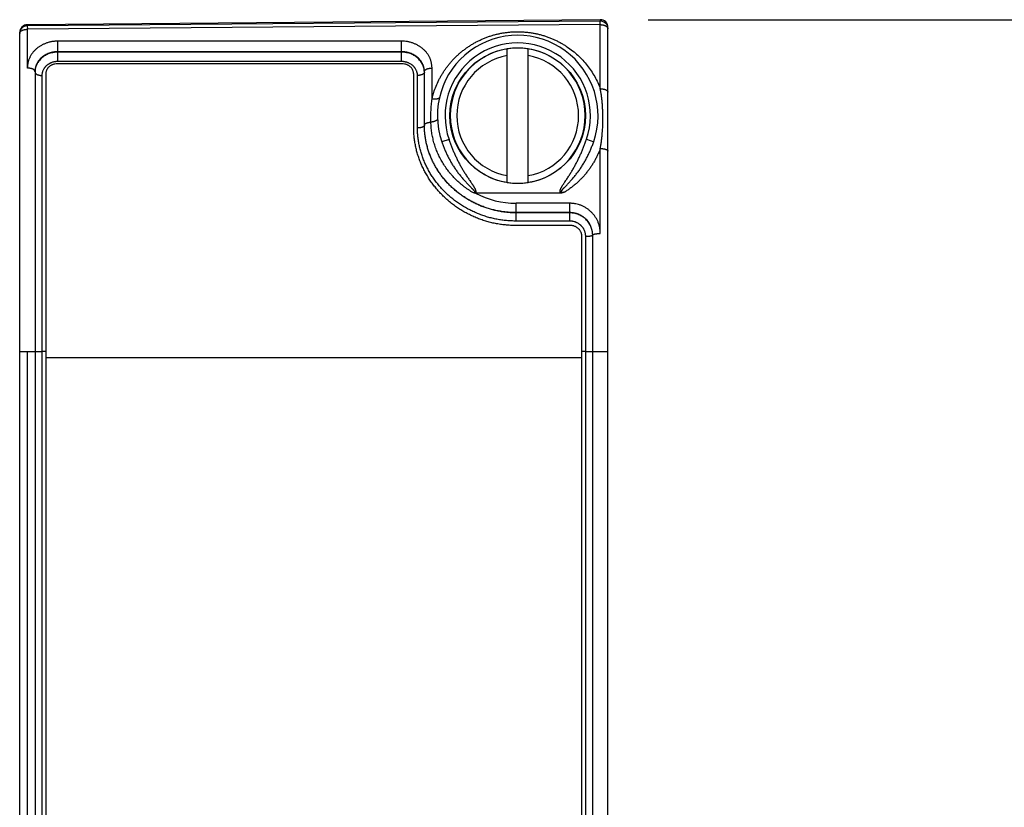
# Model space of a CAD drawing. Header units: inches. Extents: x 0 to 22, y 0 to 17.
# Tile 11 of 18: x 13.5 to 14.8, y 7 to 8. Entities that reach past the tile are written whole.
import ezdxf

# ---------------------------------------------------------------- set-up
doc = ezdxf.new("R2010")
doc.units = ezdxf.units.IN
doc.header["$LTSCALE"] = 1.21
doc.header["$MEASUREMENT"] = 0
doc.layers.get('0').update_dxf_attribs({"linetype": 'CONTINUOUS'})
doc.layers.add('DIMENSIONS', color=7, linetype='CONTINUOUS')
doc.styles.get("Standard").update_dxf_attribs({"font": 'txt', "width": 0.8})
doc.dimstyles.new('DIMSTYLE_1', dxfattribs={"dimtxt": 0.125, "dimasz": 0.18, "dimexe": 0.18, "dimexo": 0.0625, "dimgap": 0.09, "dimtad": 0, "dimtih": 1, "dimtoh": 1, "dimdec": 3, "dimzin": 4, "dimdsep": 46, "dimtxsty": 'STANDARD', "dimblk": '_FILLED', "dimblk1": '_FILLED', "dimblk2": '_FILLED', "dimcen": 0.09, "dimadec": 0, "dimazin": 0, "dimtp": 0.01, "dimtm": 0.01, "dimtfac": 1, "dimtdec": 3, "dimtofl": 0, "dimtmove": 0, "dimatfit": 3, "dimldrblk": '_FILLED', "dimfxl": 1, "dimtolj": 1, "dimtzin": 4, "dimarcsym": 0})

# ---------------------------------------------------------------- blocks, each defined once
blk = doc.blocks.new('_FILLED')
at = {"color": 0, "linetype": 'BYBLOCK'}
blk.add_solid([(0, 0), (-1, 0.1736), (-1, -0.1736)], dxfattribs=at)
blk = doc.blocks.new('*D1')
at = {"layer": 'DIMENSIONS', "color": 2, "linetype": 'CONTINUOUS'}
for p, q in [((14.3317, 7.9897), (15.4971, 7.9897)), ((15.3721, 7.9897), (15.3721, 6.0569)), ((15.3721, 3.874), (15.3721, 5.8069)), ((14.3317, 3.874), (15.4971, 3.874))]:
    blk.add_line(p, q, dxfattribs=at)
at = {"layer": 'DIMENSIONS', "color": 2, "linetype": 'CONTINUOUS', "xscale": 0.18, "yscale": 0.18, "zscale": 0.18}
for p, rotation in [((15.3721, 7.9897), 90), ((15.3721, 3.874), 270)]:
    blk.add_blockref('_FILLED', p, dxfattribs=dict(at, rotation=rotation))
at = {"layer": 'DIMENSIONS', "color": 2, "linetype": 'CONTINUOUS', "insert": (15.3721, 5.9944), "char_height": 0.125, "width": 1.425, "attachment_point": 2, "line_spacing_factor": 0.9}
blk.add_mtext('4.116{\\Ftxt.shx;\\W1.000000;\\H0.125000; }[104.54]', dxfattribs=at)

msp = doc.modelspace()

# ---------------------------------------------------------------- linework, layer by layer
at = {"color": 7, "linetype": 'CONTINUOUS'}
for p, q in [((14.2692, 7.9897), (13.5202, 7.9832)), ((14.2692, 7.9878), (13.5202, 7.9818)), ((13.5202, 7.9818), (13.5202, 7.9832)), ((13.5202, 7.9818), (13.5203, 7.9772)), ((14.2693, 7.9833), (13.5203, 7.9772)), ((14.2692, 7.9897), (14.2692, 7.9878)), ((14.2693, 7.9833), (14.2692, 7.9878)), ((14.2693, 7.8995), (14.2693, 7.9833)), ((13.5103, 3.8906), (13.5103, 7.9732)), ((13.5203, 7.9266), (13.5203, 7.9772)), ((14.2793, 6.8016), (14.2793, 7.9797)), ((13.5603, 7.9351), (13.5603, 7.9617)), ((14.0093, 7.9617), (13.5603, 7.9617)), ((14.0093, 7.9351), (14.0093, 7.9617)), ((14.0093, 7.9479), (13.5603, 7.9479)), ((14.0093, 7.9473), (13.5603, 7.9473)), ((14.1475, 7.7772), (14.1475, 7.9516)), ((14.175, 7.7772), (14.175, 7.9516)), ((14.0093, 7.9351), (13.5603, 7.9351)), ((13.5303, 7.9218), (13.5303, 4.1726)), ((13.5393, 7.917), (13.5393, 4.1744)), ((14.0303, 7.8483), (14.0303, 7.917)), ((14.0393, 7.8518), (14.0393, 7.9218)), ((14.0493, 7.8862), (14.0493, 7.9266)), ((14.0715, 7.8334), (14.062, 7.8301)), ((14.2511, 7.8336), (14.2606, 7.8304)), ((14.2693, 7.7104), (14.2693, 7.8215)), ((14.106, 7.7632), (14.1063, 7.7632)), ((14.2177, 7.7632), (14.1063, 7.7632)), ((14.1593, 7.7267), (14.1593, 7.7499)), ((14.2293, 7.7499), (14.1593, 7.7499)), ((14.2293, 7.7267), (14.2293, 7.7499)), ((14.2293, 7.7377), (14.1593, 7.7377)), ((14.2293, 7.7374), (14.1593, 7.7374)), ((14.2293, 7.7267), (14.1593, 7.7267)), ((14.2503, 6.8619), (14.2503, 7.7064)), ((14.2593, 6.8619), (14.2593, 7.7084)), ((13.5103, 7.5564), (13.5393, 7.5564)), ((13.5203, 4.3074), (13.5203, 7.5564)), ((13.5443, 7.5564), (13.5393, 7.5564)), ((14.2503, 7.5564), (14.2453, 7.5564)), ((14.2503, 7.5564), (14.2793, 7.5564))]:
    msp.add_line(p, q, dxfattribs=at)
at = {"color": 6, "linetype": 'CONTINUOUS'}
for p, q in [((14.0103, 7.9321), (13.5593, 7.9321)), ((13.5443, 7.9189), (13.5443, 4.1731)), ((14.0253, 7.8488), (14.0253, 7.9189)), ((14.2303, 7.7209), (14.1583, 7.7209)), ((14.2453, 6.8614), (14.2453, 7.7061)), ((13.5443, 7.5484), (14.2453, 7.5484))]:
    msp.add_line(p, q, dxfattribs=at)
at = {"color": 7, "linetype": 'CONTINUOUS'}
msp.add_lwpolyline([(13.5202, 7.9818), (13.5197, 7.9818), (13.519, 7.9817), (13.5183, 7.9816), (13.5176, 7.9814), (13.517, 7.9812), (13.5163, 7.981), (13.5157, 7.9807), (13.5151, 7.9803), (13.5145, 7.98), (13.5139, 7.9795), (13.5134, 7.9791), (13.5129, 7.9786), (13.5124, 7.978), (13.512, 7.9775), (13.5117, 7.9769), (13.5113, 7.9763), (13.511, 7.9756), (13.5108, 7.975), (13.5106, 7.9743), (13.5104, 7.9736), (13.5103, 7.9729), (13.5103, 7.9722), (13.5103, 7.9718)], dxfattribs=at)
msp.add_circle((14.1613, 7.8644), 0.0886, dxfattribs=at)
for centre, radius, start, end in [((13.5203, 7.9732), 0.01, 90.5, 180), ((14.2693, 7.9797), 0.01, 0, 90.5), ((14.2693, 7.9778), 0.01, 0, 90.4573), ((14.1613, 7.8644), 0.105, 341.1195, 199.0388), ((14.1613, 7.8644), 0.095, 341.1194, 199.0388), ((14.1613, 7.8644), 0.0882, 98.9853, 261.0147), ((14.1613, 7.8644), 0.0796, 99.9649, 260.0351), ((14.1613, 7.8644), 0.0883, 81.0175, 98.9825), ((14.1613, 7.8644), 0.0882, 278.9853, 81.0147), ((14.1613, 7.8644), 0.0796, 279.9649, 80.0351), ((13.5532, 7.9213), 0.0229, 178.5546, 180.0011), ((14.0164, 7.9213), 0.0229, 359.9981, 1.4454), ((14.1613, 7.8644), 0.0883, 261.0175, 278.9825), ((14.1592, 7.8619), 0.112, 241.7916, 270.0053), ((14.2306, 7.7082), 0.0286, 359.9982, 0.5336)]:
    msp.add_arc(centre, radius, start, end, dxfattribs=at)
for points, knots in [([(14.2693, 7.9833), (14.2696, 7.9833), (14.2702, 7.9832), (14.2712, 7.9832), (14.2722, 7.983), (14.2731, 7.9829), (14.274, 7.9826), (14.2748, 7.9824), (14.2756, 7.982), (14.2763, 7.9817), (14.277, 7.9813), (14.2776, 7.9808), (14.2781, 7.9804), (14.2785, 7.9799), (14.2788, 7.9794), (14.279, 7.9789), (14.2792, 7.9786), (14.2792, 7.9783), (14.2793, 7.978), (14.2793, 7.9779), (14.2793, 7.9778)], [0, 0, 0, 0, 0.078948, 0.157366, 0.234733, 0.310549, 0.384345, 0.45569, 0.524211, 0.5896, 0.651633, 0.710188, 0.765266, 0.817016, 0.865757, 0.911996, 0.934408, 0.956471, 0.978297, 1, 1, 1, 1]), ([(13.5103, 7.9718), (13.5103, 7.9719), (13.5103, 7.9721), (13.5103, 7.9723), (13.5104, 7.9726), (13.5104, 7.9729), (13.5106, 7.9731), (13.5107, 7.9735), (13.511, 7.9739), (13.5114, 7.9744), (13.5119, 7.9748), (13.5125, 7.9752), (13.5132, 7.9756), (13.5139, 7.976), (13.5147, 7.9763), (13.5156, 7.9766), (13.5164, 7.9768), (13.5174, 7.977), (13.5183, 7.9771), (13.5193, 7.9772), (13.5199, 7.9772), (13.5203, 7.9772)], [0, 0, 0, 0, 0.021483, 0.043092, 0.064945, 0.087158, 0.109837, 0.133076, 0.181529, 0.233067, 0.288012, 0.346511, 0.40856, 0.47403, 0.542692, 0.614228, 0.688257, 0.764342, 0.842003, 0.920732, 1, 1, 1, 1]), ([(14.0493, 7.8862), (14.0496, 7.8877), (14.0503, 7.8905), (14.052, 7.8961), (14.0545, 7.903), (14.0575, 7.9097), (14.0603, 7.9149), (14.0625, 7.9187), (14.0648, 7.9224), (14.0673, 7.926), (14.07, 7.9296), (14.0728, 7.9331), (14.0757, 7.9364), (14.0788, 7.9397), (14.082, 7.9428), (14.0854, 7.9458), (14.0888, 7.9487), (14.0925, 7.9515), (14.0962, 7.9541), (14.1, 7.9566), (14.104, 7.959), (14.1081, 7.9612), (14.1123, 7.9632), (14.1166, 7.9651), (14.121, 7.9669), (14.1255, 7.9684), (14.13, 7.9698), (14.1346, 7.971), (14.1393, 7.972), (14.1441, 7.9728), (14.1488, 7.9734), (14.1536, 7.9738), (14.1585, 7.974), (14.1633, 7.974), (14.1681, 7.9738), (14.1729, 7.9735), (14.1769, 7.973), (14.1801, 7.9725), (14.1833, 7.9719), (14.1872, 7.9711), (14.1918, 7.97), (14.1964, 7.9686), (14.2009, 7.9671), (14.2053, 7.9654), (14.2096, 7.9635), (14.2138, 7.9615), (14.2179, 7.9593), (14.2219, 7.957), (14.227, 7.9537), (14.2332, 7.9492), (14.2401, 7.9433), (14.2464, 7.937), (14.2522, 7.9302), (14.2574, 7.923), (14.262, 7.9155), (14.266, 7.9076), (14.2682, 7.9022), (14.2693, 7.8995)], [0, 0, 0, 0, 0.014995, 0.029979, 0.059923, 0.089881, 0.104882, 0.119903, 0.13495, 0.150028, 0.165144, 0.180303, 0.195511, 0.210773, 0.226094, 0.241479, 0.256932, 0.272457, 0.288059, 0.303738, 0.319498, 0.335339, 0.351262, 0.367265, 0.383346, 0.399502, 0.415728, 0.432017, 0.448364, 0.464759, 0.481193, 0.497656, 0.514136, 0.530624, 0.547106, 0.563572, 0.580011, 0.588218, 0.596414, 0.612768, 0.629067, 0.645303, 0.661469, 0.677562, 0.693577, 0.709512, 0.725366, 0.741138, 0.756829, 0.787973, 0.818826, 0.849421, 0.879797, 0.909997, 0.940067, 0.970053, 1, 1, 1, 1]), ([(13.5603, 7.9617), (13.5589, 7.9617), (13.557, 7.9616), (13.5544, 7.9613), (13.5524, 7.9611), (13.5505, 7.9607), (13.5486, 7.9602), (13.5467, 7.9597), (13.5449, 7.9591), (13.5431, 7.9584), (13.5413, 7.9576), (13.5396, 7.9567), (13.5379, 7.9558), (13.5363, 7.9548), (13.5348, 7.9538), (13.5333, 7.9527), (13.5319, 7.9515), (13.5305, 7.9502), (13.5292, 7.9489), (13.528, 7.9476), (13.5269, 7.9462), (13.5259, 7.9447), (13.5249, 7.9432), (13.524, 7.9417), (13.5233, 7.9401), (13.5226, 7.9385), (13.5219, 7.9368), (13.5214, 7.9352), (13.521, 7.9335), (13.5207, 7.9318), (13.5204, 7.9301), (13.5203, 7.9283), (13.5203, 7.9272), (13.5203, 7.9266)], [0, 0, 0, 0, 0.066806, 0.10016, 0.133448, 0.166647, 0.199737, 0.2327, 0.265519, 0.298176, 0.330659, 0.362955, 0.395054, 0.426947, 0.458631, 0.490101, 0.521358, 0.552401, 0.583236, 0.61387, 0.64431, 0.674567, 0.704655, 0.734587, 0.764379, 0.794051, 0.823618, 0.853103, 0.882525, 0.911905, 0.941263, 0.970621, 1, 1, 1, 1]), ([(14.0493, 7.9266), (14.0493, 7.9272), (14.0492, 7.9283), (14.0491, 7.9301), (14.0488, 7.9318), (14.0485, 7.9335), (14.0481, 7.9352), (14.0476, 7.9368), (14.047, 7.9385), (14.0463, 7.9401), (14.0455, 7.9417), (14.0446, 7.9432), (14.0436, 7.9447), (14.0426, 7.9462), (14.0415, 7.9476), (14.0403, 7.9489), (14.039, 7.9502), (14.0372, 7.9519), (14.0352, 7.9534), (14.0332, 7.9548), (14.0316, 7.9558), (14.0299, 7.9567), (14.0282, 7.9576), (14.0265, 7.9584), (14.0247, 7.9591), (14.0228, 7.9597), (14.0209, 7.9602), (14.019, 7.9607), (14.0165, 7.9612), (14.0132, 7.9616), (14.0106, 7.9617), (14.0093, 7.9617)], [0, 0, 0, 0, 0.02938, 0.058739, 0.088098, 0.117479, 0.146902, 0.176388, 0.205956, 0.235629, 0.265422, 0.295355, 0.325443, 0.355702, 0.386143, 0.416778, 0.447614, 0.478659, 0.541369, 0.573053, 0.604949, 0.637049, 0.669345, 0.701829, 0.734488, 0.767307, 0.800271, 0.833363, 0.866563, 0.933192, 1, 1, 1, 1]), ([(13.5603, 7.9479), (13.5593, 7.9479), (13.5573, 7.9478), (13.5544, 7.9475), (13.5515, 7.9468), (13.5488, 7.946), (13.5461, 7.9449), (13.5436, 7.9436), (13.5412, 7.9421), (13.539, 7.9404), (13.537, 7.9385), (13.5356, 7.9368), (13.5345, 7.9354), (13.5338, 7.9343), (13.5331, 7.9331), (13.5325, 7.9319), (13.532, 7.9307), (13.5315, 7.9295), (13.5311, 7.9283), (13.5308, 7.927), (13.5306, 7.9257), (13.5304, 7.9244), (13.5303, 7.9231), (13.5303, 7.9223), (13.5303, 7.9218)], [0, 0, 0, 0, 0.066676, 0.133177, 0.199334, 0.264995, 0.330029, 0.394334, 0.457839, 0.520513, 0.58236, 0.643426, 0.6737, 0.703813, 0.733779, 0.763614, 0.793339, 0.822972, 0.852533, 0.882043, 0.911524, 0.940996, 0.970482, 1, 1, 1, 1]), ([(13.5603, 7.9473), (13.5593, 7.9473), (13.5574, 7.9472), (13.5545, 7.9469), (13.5517, 7.9463), (13.5489, 7.9455), (13.5463, 7.9444), (13.5438, 7.9431), (13.5414, 7.9416), (13.5393, 7.94), (13.5373, 7.9381), (13.5355, 7.9361), (13.5342, 7.9343), (13.5333, 7.9328), (13.5327, 7.9317), (13.5322, 7.9305), (13.5317, 7.9293), (13.5313, 7.9281), (13.5309, 7.9269), (13.5307, 7.9256), (13.5305, 7.9244), (13.5303, 7.9231), (13.5303, 7.9223), (13.5303, 7.9218)], [0, 0, 0, 0, 0.066677, 0.133196, 0.199407, 0.265169, 0.330356, 0.394863, 0.45861, 0.521545, 0.583646, 0.644925, 0.705426, 0.735418, 0.765248, 0.794928, 0.824475, 0.853906, 0.88324, 0.912496, 0.941693, 0.970854, 1, 1, 1, 1]), ([(14.0393, 7.9218), (14.0393, 7.9223), (14.0392, 7.9231), (14.0391, 7.9244), (14.0389, 7.9257), (14.0387, 7.927), (14.0384, 7.9283), (14.038, 7.9295), (14.0375, 7.9307), (14.037, 7.9319), (14.0364, 7.9331), (14.0357, 7.9343), (14.035, 7.9354), (14.0339, 7.9368), (14.0325, 7.9385), (14.0305, 7.9404), (14.0283, 7.9421), (14.0259, 7.9436), (14.0234, 7.9449), (14.0207, 7.946), (14.018, 7.9468), (14.0151, 7.9475), (14.0122, 7.9478), (14.0102, 7.9479), (14.0093, 7.9479)], [0, 0, 0, 0, 0.029518, 0.059004, 0.088476, 0.117957, 0.147467, 0.177028, 0.206661, 0.236386, 0.266221, 0.296187, 0.3263, 0.356574, 0.41764, 0.479487, 0.542161, 0.605666, 0.669971, 0.735005, 0.800666, 0.866823, 0.933324, 1, 1, 1, 1]), ([(14.0393, 7.9218), (14.0392, 7.9227), (14.0391, 7.9244), (14.0386, 7.9269), (14.0378, 7.9293), (14.0368, 7.9317), (14.0355, 7.934), (14.034, 7.9361), (14.0322, 7.9381), (14.0303, 7.94), (14.0281, 7.9416), (14.0257, 7.9431), (14.0232, 7.9444), (14.0206, 7.9455), (14.0179, 7.9463), (14.015, 7.9469), (14.0122, 7.9472), (14.0102, 7.9473), (14.0093, 7.9473)], [0, 0, 0, 0, 0.058291, 0.116728, 0.175478, 0.23469, 0.294497, 0.355005, 0.416291, 0.478399, 0.54134, 0.605094, 0.669608, 0.734802, 0.800571, 0.866789, 0.933316, 1, 1, 1, 1]), ([(13.5603, 7.9351), (13.5599, 7.9351), (13.5592, 7.9351), (13.5582, 7.935), (13.5572, 7.9349), (13.5562, 7.9348), (13.5552, 7.9346), (13.5539, 7.9343), (13.5526, 7.9339), (13.5513, 7.9334), (13.5504, 7.933), (13.5495, 7.9326), (13.5486, 7.9321), (13.5478, 7.9316), (13.5467, 7.9309), (13.5457, 7.9301), (13.5447, 7.9292), (13.5438, 7.9283), (13.543, 7.9274), (13.5423, 7.9264), (13.5416, 7.9253), (13.5408, 7.924), (13.5403, 7.9226), (13.5399, 7.9214), (13.5397, 7.9205), (13.5395, 7.9197), (13.5394, 7.9188), (13.5393, 7.9179), (13.5393, 7.9173), (13.5393, 7.917)], [0, 0, 0, 0, 0.033295, 0.066571, 0.099808, 0.132987, 0.166092, 0.199102, 0.264761, 0.297394, 0.329872, 0.362183, 0.394315, 0.426261, 0.458012, 0.520895, 0.55204, 0.58298, 0.644245, 0.674601, 0.704778, 0.764622, 0.823911, 0.853401, 0.882807, 0.912148, 0.941446, 0.970724, 1, 1, 1, 1]), ([(14.0303, 7.917), (14.0303, 7.9173), (14.0302, 7.9179), (14.0302, 7.9188), (14.03, 7.9197), (14.0299, 7.9205), (14.0296, 7.9214), (14.0293, 7.9226), (14.0287, 7.924), (14.0279, 7.9253), (14.0272, 7.9264), (14.0265, 7.9274), (14.0257, 7.9283), (14.0248, 7.9292), (14.0241, 7.9299), (14.0233, 7.9305), (14.0223, 7.9312), (14.0209, 7.9321), (14.0194, 7.9329), (14.0182, 7.9334), (14.0173, 7.9337), (14.0163, 7.9341), (14.0153, 7.9343), (14.0143, 7.9346), (14.0133, 7.9348), (14.0123, 7.9349), (14.0113, 7.935), (14.0103, 7.9351), (14.0096, 7.9351), (14.0093, 7.9351)], [0, 0, 0, 0, 0.029276, 0.058554, 0.087852, 0.117193, 0.146599, 0.17609, 0.235379, 0.295222, 0.325399, 0.355755, 0.41702, 0.447961, 0.479105, 0.510454, 0.542006, 0.605686, 0.670113, 0.702591, 0.735223, 0.767997, 0.800898, 0.833908, 0.867012, 0.900192, 0.933429, 0.966705, 1, 1, 1, 1]), ([(13.5303, 7.9218), (13.5303, 7.9219), (13.5303, 7.9221), (13.5302, 7.9223), (13.5302, 7.9225), (13.53, 7.9228), (13.5298, 7.9232), (13.5295, 7.9237), (13.5291, 7.9241), (13.5286, 7.9245), (13.528, 7.9249), (13.5273, 7.9252), (13.5266, 7.9255), (13.5258, 7.9258), (13.525, 7.926), (13.5241, 7.9262), (13.5232, 7.9264), (13.5222, 7.9265), (13.5212, 7.9266), (13.5206, 7.9266), (13.5203, 7.9266)], [0, 0, 0, 0, 0.019557, 0.039276, 0.059307, 0.079797, 0.122618, 0.168632, 0.218416, 0.272297, 0.330391, 0.392646, 0.458877, 0.528787, 0.601993, 0.678045, 0.756434, 0.836613, 0.918001, 1, 1, 1, 1]), ([(13.5303, 7.9213), (13.5303, 7.9212), (13.5303, 7.921), (13.5303, 7.9208), (13.5304, 7.9206), (13.5305, 7.9203), (13.5306, 7.92), (13.5309, 7.9196), (13.5313, 7.9192), (13.5318, 7.9189), (13.5323, 7.9185), (13.5329, 7.9182), (13.5336, 7.9179), (13.5343, 7.9177), (13.535, 7.9175), (13.5358, 7.9173), (13.5367, 7.9171), (13.5375, 7.917), (13.5384, 7.917), (13.539, 7.917), (13.5393, 7.917)], [0, 0, 0, 0, 0.019556, 0.039273, 0.059303, 0.079791, 0.122609, 0.168622, 0.218405, 0.272284, 0.330378, 0.392634, 0.458865, 0.528776, 0.601983, 0.678037, 0.756428, 0.836609, 0.917999, 1, 1, 1, 1]), ([(14.0393, 7.9213), (14.0393, 7.9212), (14.0393, 7.921), (14.0392, 7.9208), (14.0392, 7.9206), (14.0391, 7.9203), (14.0389, 7.92), (14.0386, 7.9196), (14.0382, 7.9192), (14.0377, 7.9189), (14.0372, 7.9185), (14.0366, 7.9182), (14.036, 7.9179), (14.0352, 7.9177), (14.0345, 7.9175), (14.0337, 7.9173), (14.0329, 7.9171), (14.032, 7.917), (14.0311, 7.917), (14.0306, 7.917), (14.0303, 7.917)], [0, 0, 0, 0, 0.019556, 0.039273, 0.059303, 0.079791, 0.122609, 0.168622, 0.218405, 0.272284, 0.330378, 0.392634, 0.458865, 0.528776, 0.601983, 0.678037, 0.756428, 0.836609, 0.917999, 1, 1, 1, 1]), ([(14.0393, 7.9218), (14.0393, 7.9219), (14.0393, 7.9221), (14.0393, 7.9223), (14.0394, 7.9225), (14.0395, 7.9228), (14.0397, 7.9232), (14.04, 7.9237), (14.0404, 7.9241), (14.041, 7.9245), (14.0415, 7.9249), (14.0422, 7.9252), (14.0429, 7.9255), (14.0437, 7.9258), (14.0446, 7.926), (14.0454, 7.9262), (14.0464, 7.9264), (14.0473, 7.9265), (14.0483, 7.9266), (14.0489, 7.9266), (14.0493, 7.9266)], [0, 0, 0, 0, 0.019557, 0.039276, 0.059307, 0.079797, 0.122618, 0.168632, 0.218416, 0.272297, 0.330391, 0.392646, 0.458877, 0.528787, 0.601993, 0.678045, 0.756434, 0.836613, 0.918001, 1, 1, 1, 1]), ([(14.2693, 7.8215), (14.2695, 7.8231), (14.2701, 7.8264), (14.2708, 7.8314), (14.2714, 7.8364), (14.2721, 7.843), (14.2725, 7.8496), (14.2727, 7.8562), (14.2728, 7.8612), (14.2727, 7.8661), (14.2725, 7.8709), (14.2722, 7.8757), (14.2719, 7.8805), (14.2714, 7.8853), (14.2708, 7.89), (14.2701, 7.8948), (14.2695, 7.8979), (14.2693, 7.8995)], [0, 0, 0, 0, 0.06405, 0.128148, 0.192186, 0.256079, 0.383125, 0.446179, 0.508866, 0.571173, 0.633107, 0.694698, 0.755996, 0.817073, 0.878021, 0.938954, 1, 1, 1, 1]), ([(14.2693, 7.8995), (14.2696, 7.8995), (14.2702, 7.8995), (14.2712, 7.8994), (14.2722, 7.8993), (14.2731, 7.8992), (14.274, 7.899), (14.2748, 7.8988), (14.2756, 7.8985), (14.2763, 7.8982), (14.277, 7.8979), (14.2776, 7.8975), (14.2781, 7.8972), (14.2784, 7.8968), (14.2787, 7.8966), (14.2789, 7.8963), (14.279, 7.896), (14.2792, 7.8957), (14.2792, 7.8955), (14.2793, 7.8953), (14.2793, 7.8951), (14.2793, 7.8951)], [0, 0, 0, 0, 0.083474, 0.1663, 0.247844, 0.327488, 0.404647, 0.478776, 0.549388, 0.616062, 0.678466, 0.736378, 0.789712, 0.838561, 0.861408, 0.883276, 0.92439, 0.943907, 0.962904, 0.981544, 1, 1, 1, 1]), ([(14.0478, 7.8559), (14.0478, 7.8572), (14.0477, 7.8597), (14.0478, 7.8648), (14.0479, 7.8699), (14.0482, 7.8749), (14.0485, 7.8787), (14.0488, 7.8825), (14.0491, 7.885), (14.0493, 7.8862)], [0, 0, 0, 0, 0.125717, 0.251267, 0.501866, 0.626868, 0.751607, 0.876018, 1, 1, 1, 1]), ([(14.059, 7.8882), (14.059, 7.8882), (14.0589, 7.888), (14.0589, 7.8878), (14.0588, 7.8877), (14.0586, 7.8874), (14.0584, 7.8872), (14.0582, 7.887), (14.0579, 7.8869), (14.0576, 7.8866), (14.057, 7.8864), (14.0565, 7.8862), (14.0558, 7.8861), (14.0551, 7.886), (14.0544, 7.8859), (14.0536, 7.8858), (14.0528, 7.8858), (14.0519, 7.8859), (14.051, 7.886), (14.0502, 7.8861), (14.0496, 7.8862), (14.0493, 7.8862)], [0, 0, 0, 0, 0.01801, 0.036203, 0.054753, 0.073822, 0.114044, 0.135467, 0.157873, 0.205863, 0.258387, 0.315574, 0.377382, 0.443637, 0.514064, 0.588301, 0.66592, 0.746441, 0.829337, 0.914051, 1, 1, 1, 1]), ([(14.0393, 7.8518), (14.0393, 7.8518), (14.0393, 7.8516), (14.0392, 7.8515), (14.0392, 7.8513), (14.0391, 7.8511), (14.039, 7.851), (14.0389, 7.8508), (14.0387, 7.8506), (14.0386, 7.8505), (14.0384, 7.8503), (14.0382, 7.8502), (14.038, 7.85), (14.0377, 7.8498), (14.0372, 7.8496), (14.0366, 7.8494), (14.036, 7.8491), (14.0352, 7.8489), (14.0345, 7.8487), (14.0337, 7.8486), (14.0329, 7.8485), (14.032, 7.8484), (14.0311, 7.8484), (14.0306, 7.8483), (14.0303, 7.8483)], [0, 0, 0, 0, 0.016588, 0.033404, 0.050661, 0.068555, 0.087257, 0.106906, 0.127618, 0.14948, 0.172556, 0.196891, 0.222509, 0.249423, 0.307106, 0.369809, 0.437247, 0.509026, 0.584667, 0.663622, 0.74529, 0.829028, 0.914162, 1, 1, 1, 1]), ([(14.0393, 7.8521), (14.0393, 7.8521), (14.0393, 7.8523), (14.0393, 7.8524), (14.0393, 7.8526), (14.0394, 7.8528), (14.0396, 7.8531), (14.0397, 7.8533), (14.0399, 7.8535), (14.0402, 7.8538), (14.0407, 7.8541), (14.0412, 7.8543), (14.0417, 7.8546), (14.0423, 7.8549), (14.043, 7.8551), (14.0437, 7.8553), (14.0445, 7.8555), (14.0453, 7.8556), (14.0461, 7.8557), (14.0469, 7.8558), (14.0475, 7.8559), (14.0478, 7.8559)], [0, 0, 0, 0, 0.017231, 0.034658, 0.052465, 0.070824, 0.10975, 0.130598, 0.15248, 0.19958, 0.251432, 0.308164, 0.369742, 0.435999, 0.506669, 0.581406, 0.659797, 0.741376, 0.825636, 0.912033, 1, 1, 1, 1]), ([(14.1593, 7.7377), (14.1573, 7.7377), (14.1534, 7.7378), (14.1475, 7.7382), (14.1416, 7.7389), (14.1358, 7.7399), (14.13, 7.7411), (14.1243, 7.7427), (14.1187, 7.7445), (14.1132, 7.7465), (14.1078, 7.7488), (14.1026, 7.7514), (14.0974, 7.7542), (14.0924, 7.7573), (14.0876, 7.7606), (14.083, 7.7641), (14.0785, 7.7678), (14.0742, 7.7717), (14.0702, 7.7758), (14.0663, 7.7801), (14.0627, 7.7845), (14.0593, 7.7891), (14.0562, 7.7939), (14.0533, 7.7988), (14.0506, 7.8038), (14.0483, 7.8089), (14.0462, 7.8141), (14.0443, 7.8194), (14.0428, 7.8248), (14.0415, 7.8302), (14.0405, 7.8356), (14.0399, 7.8402), (14.0396, 7.8439), (14.0393, 7.8475), (14.0393, 7.8503), (14.0393, 7.8521)], [0, 0, 0, 0, 0.032104, 0.064203, 0.096293, 0.128368, 0.160424, 0.192455, 0.224457, 0.256424, 0.288351, 0.320232, 0.352061, 0.383834, 0.415543, 0.447183, 0.478749, 0.510234, 0.541633, 0.57294, 0.604151, 0.63526, 0.666263, 0.697158, 0.72794, 0.758608, 0.789163, 0.819602, 0.849928, 0.880144, 0.910253, 0.94026, 0.955228, 0.970174, 1, 1, 1, 1]), ([(14.1593, 7.7374), (14.1573, 7.7374), (14.1534, 7.7375), (14.1475, 7.7379), (14.1416, 7.7387), (14.1358, 7.7396), (14.13, 7.7409), (14.1243, 7.7424), (14.1187, 7.7442), (14.1132, 7.7463), (14.1078, 7.7487), (14.1025, 7.7512), (14.0974, 7.7541), (14.0924, 7.7571), (14.0876, 7.7604), (14.0829, 7.7639), (14.0785, 7.7677), (14.0742, 7.7716), (14.0701, 7.7757), (14.0663, 7.78), (14.0627, 7.7845), (14.0593, 7.7891), (14.0561, 7.7939), (14.0533, 7.7988), (14.0506, 7.8038), (14.0482, 7.8089), (14.0461, 7.8141), (14.0443, 7.8194), (14.0428, 7.8247), (14.0415, 7.8301), (14.0405, 7.8355), (14.0399, 7.84), (14.0396, 7.8437), (14.0393, 7.8473), (14.0393, 7.85), (14.0393, 7.8518)], [0, 0, 0, 0, 0.032134, 0.064264, 0.096387, 0.128497, 0.160592, 0.192665, 0.224714, 0.256732, 0.288714, 0.320656, 0.352551, 0.384392, 0.416174, 0.447888, 0.479529, 0.511089, 0.542559, 0.573934, 0.605204, 0.636364, 0.667405, 0.698323, 0.72911, 0.759763, 0.790278, 0.820652, 0.850885, 0.880976, 0.910928, 0.940744, 0.955605, 0.970434, 1, 1, 1, 1]), ([(14.0563, 7.8601), (14.0563, 7.8601), (14.0563, 7.8599), (14.0563, 7.8598), (14.0563, 7.8596), (14.0562, 7.8593), (14.0561, 7.8591), (14.0559, 7.8589), (14.0557, 7.8586), (14.0554, 7.8584), (14.055, 7.858), (14.0545, 7.8577), (14.054, 7.8574), (14.0533, 7.8572), (14.0527, 7.8569), (14.052, 7.8567), (14.0512, 7.8565), (14.0504, 7.8563), (14.0495, 7.8561), (14.0487, 7.856), (14.0481, 7.8559), (14.0478, 7.8559)], [0, 0, 0, 0, 0.017319, 0.034834, 0.052729, 0.071175, 0.110273, 0.131203, 0.153166, 0.20042, 0.252411, 0.309264, 0.370935, 0.437254, 0.507944, 0.58265, 0.66095, 0.74237, 0.82639, 0.912459, 1, 1, 1, 1]), ([(14.1034, 7.7636), (14.1023, 7.7642), (14.1002, 7.7654), (14.0972, 7.7674), (14.0942, 7.7694), (14.0913, 7.7716), (14.0885, 7.7738), (14.0848, 7.7769), (14.0804, 7.781), (14.0763, 7.7853), (14.0731, 7.7889), (14.0702, 7.7926), (14.0667, 7.7974), (14.0635, 7.8024), (14.0612, 7.8064), (14.059, 7.8106), (14.0565, 7.8158), (14.0539, 7.8223), (14.0518, 7.8289), (14.0504, 7.8345), (14.0495, 7.839), (14.0488, 7.8435), (14.0481, 7.8491), (14.0479, 7.8536), (14.0478, 7.8559)], [0, 0, 0, 0, 0.032259, 0.064477, 0.09665, 0.128775, 0.16085, 0.192871, 0.256735, 0.320354, 0.352069, 0.383715, 0.446782, 0.509547, 0.540816, 0.572004, 0.634127, 0.695918, 0.757374, 0.818499, 0.848944, 0.879308, 0.9398, 1, 1, 1, 1]), ([(14.1593, 7.7267), (14.1572, 7.7267), (14.1529, 7.7268), (14.1467, 7.7272), (14.1404, 7.7279), (14.1342, 7.729), (14.128, 7.7303), (14.1219, 7.7319), (14.1159, 7.7338), (14.11, 7.736), (14.1042, 7.7385), (14.0967, 7.7421), (14.0894, 7.7462), (14.0825, 7.7509), (14.0775, 7.7546), (14.0735, 7.7579), (14.0704, 7.7606), (14.0674, 7.7634), (14.0637, 7.7671), (14.0596, 7.7716), (14.0557, 7.7764), (14.052, 7.7813), (14.0486, 7.7863), (14.0455, 7.7916), (14.0426, 7.7969), (14.04, 7.8024), (14.0377, 7.8079), (14.0358, 7.8136), (14.0341, 7.8193), (14.0327, 7.825), (14.0316, 7.8308), (14.031, 7.8357), (14.0306, 7.8396), (14.0304, 7.8425), (14.0303, 7.8454), (14.0303, 7.8474), (14.0303, 7.8483)], [0, 0, 0, 0, 0.032091, 0.064179, 0.096258, 0.128327, 0.160379, 0.192412, 0.22442, 0.256399, 0.288344, 0.320249, 0.383901, 0.415653, 0.447341, 0.478959, 0.49474, 0.510501, 0.541957, 0.573321, 0.604587, 0.635747, 0.666796, 0.697728, 0.728536, 0.759218, 0.789769, 0.820189, 0.850475, 0.880628, 0.910652, 0.940551, 0.955456, 0.970331, 0.985179, 1, 1, 1, 1]), ([(14.062, 7.8301), (14.0626, 7.8285), (14.0637, 7.8254), (14.0656, 7.8207), (14.0673, 7.8168), (14.0687, 7.8137), (14.0702, 7.8107), (14.0722, 7.807), (14.0747, 7.8025), (14.0769, 7.7989), (14.0788, 7.7961), (14.0802, 7.794), (14.0817, 7.7919), (14.0832, 7.7899), (14.0848, 7.7879), (14.0864, 7.7859), (14.088, 7.7839), (14.0897, 7.782), (14.0914, 7.7801), (14.0928, 7.7785), (14.094, 7.7773), (14.0948, 7.7763), (14.0957, 7.7754), (14.0966, 7.7745), (14.0975, 7.7736), (14.0984, 7.7726), (14.0991, 7.7719), (14.0997, 7.7713), (14.1003, 7.7707), (14.1009, 7.77), (14.1015, 7.7694), (14.1019, 7.769), (14.1022, 7.7687), (14.1025, 7.7684), (14.1028, 7.768), (14.1032, 7.7676), (14.1034, 7.7673), (14.1036, 7.767), (14.1038, 7.7668), (14.104, 7.7665), (14.1042, 7.7663), (14.1044, 7.7661), (14.1045, 7.7659), (14.1046, 7.7657), (14.1047, 7.7656), (14.1048, 7.7655), (14.1048, 7.7653), (14.1049, 7.7652), (14.1049, 7.765), (14.105, 7.7649), (14.105, 7.7647), (14.1051, 7.7646), (14.1051, 7.7644), (14.1051, 7.7643), (14.105, 7.7642), (14.105, 7.7642), (14.105, 7.7641), (14.1049, 7.764), (14.1049, 7.764), (14.1048, 7.7639), (14.1047, 7.7639), (14.1046, 7.7638), (14.1045, 7.7637), (14.1043, 7.7637), (14.1042, 7.7636), (14.104, 7.7636), (14.1039, 7.7636), (14.1038, 7.7636), (14.1037, 7.7636), (14.1036, 7.7636), (14.1035, 7.7636), (14.1034, 7.7636), (14.1034, 7.7636)], [0, 0, 0, 0, 0.062058, 0.124177, 0.186357, 0.217472, 0.248603, 0.31091, 0.37328, 0.435711, 0.466951, 0.498204, 0.529472, 0.560754, 0.592049, 0.623358, 0.654679, 0.686013, 0.717359, 0.748716, 0.764399, 0.780085, 0.795773, 0.811464, 0.827158, 0.842854, 0.858553, 0.866404, 0.874255, 0.889959, 0.897811, 0.905665, 0.909592, 0.913519, 0.921374, 0.92923, 0.933158, 0.937087, 0.941015, 0.944944, 0.948873, 0.952803, 0.954768, 0.956733, 0.958698, 0.960663, 0.962629, 0.964595, 0.966561, 0.968527, 0.970494, 0.97246, 0.974427, 0.975411, 0.976396, 0.97738, 0.978365, 0.97935, 0.980334, 0.981319, 0.982303, 0.98427, 0.986237, 0.988204, 0.99017, 0.992137, 0.994103, 0.995086, 0.996069, 0.997052, 0.998035, 1, 1, 1, 1]), ([(14.0715, 7.8334), (14.072, 7.8318), (14.0728, 7.8295), (14.074, 7.8264), (14.0751, 7.8233), (14.0766, 7.8195), (14.0782, 7.8157), (14.0796, 7.8127), (14.081, 7.8097), (14.0828, 7.806), (14.0846, 7.8023), (14.0862, 7.7994), (14.0874, 7.7972), (14.0887, 7.7951), (14.0899, 7.793), (14.0912, 7.7909), (14.0925, 7.7888), (14.0939, 7.7867), (14.0952, 7.7846), (14.0966, 7.7826), (14.098, 7.7805), (14.0992, 7.7788), (14.1001, 7.7774), (14.1008, 7.7764), (14.1015, 7.7754), (14.1022, 7.7744), (14.1027, 7.7735), (14.1032, 7.7728), (14.1035, 7.7723), (14.1038, 7.7717), (14.1041, 7.7712), (14.1044, 7.7707), (14.1047, 7.7701), (14.105, 7.7697), (14.1052, 7.7693), (14.1053, 7.769), (14.1054, 7.7688), (14.1056, 7.7685), (14.1057, 7.7682), (14.1058, 7.7679), (14.1059, 7.7676), (14.106, 7.7673), (14.1061, 7.7671), (14.1062, 7.7668), (14.1063, 7.7666), (14.1063, 7.7664), (14.1064, 7.7662), (14.1064, 7.766), (14.1065, 7.7659), (14.1065, 7.7657), (14.1065, 7.7655), (14.1065, 7.7652), (14.1065, 7.7649), (14.1065, 7.7646), (14.1065, 7.7644), (14.1064, 7.7642), (14.1064, 7.764), (14.1063, 7.7639), (14.1063, 7.7637), (14.1062, 7.7636), (14.1062, 7.7635), (14.1061, 7.7634), (14.1061, 7.7634), (14.1061, 7.7634), (14.1061, 7.7633), (14.106, 7.7633), (14.106, 7.7632), (14.106, 7.7632)], [0, 0, 0, 0, 0.0625, 0.09375, 0.125001, 0.187501, 0.250001, 0.281252, 0.312502, 0.375001, 0.4375, 0.46875, 0.499999, 0.531249, 0.562498, 0.593748, 0.624997, 0.656247, 0.687496, 0.718745, 0.749995, 0.781244, 0.796869, 0.812493, 0.828118, 0.843743, 0.859367, 0.86718, 0.874992, 0.882804, 0.890617, 0.898429, 0.906242, 0.914054, 0.91796, 0.921867, 0.925773, 0.929679, 0.933586, 0.937492, 0.941399, 0.945305, 0.949211, 0.953117, 0.955071, 0.957024, 0.960931, 0.962884, 0.964838, 0.966792, 0.968745, 0.972652, 0.976558, 0.980465, 0.984371, 0.986324, 0.988278, 0.990232, 0.992185, 0.994138, 0.995116, 0.996093, 0.99707, 0.997558, 0.998047, 0.999023, 1, 1, 1, 1]), ([(14.2177, 7.7632), (14.2177, 7.7632), (14.2176, 7.7633), (14.2175, 7.7634), (14.2174, 7.7635), (14.2174, 7.7636), (14.2173, 7.7637), (14.2173, 7.7638), (14.2172, 7.7638), (14.2171, 7.764), (14.2171, 7.7641), (14.217, 7.7642), (14.2169, 7.7644), (14.2169, 7.7645), (14.2168, 7.7647), (14.2168, 7.7648), (14.2168, 7.765), (14.2167, 7.7652), (14.2167, 7.7654), (14.2167, 7.7657), (14.2168, 7.7659), (14.2168, 7.766), (14.2168, 7.7662), (14.2168, 7.7664), (14.2169, 7.7667), (14.2169, 7.767), (14.217, 7.7673), (14.2171, 7.7676), (14.2172, 7.7678), (14.2173, 7.7681), (14.2174, 7.7684), (14.2175, 7.7687), (14.2177, 7.769), (14.2178, 7.7693), (14.218, 7.7697), (14.2182, 7.7701), (14.2185, 7.7707), (14.2188, 7.7712), (14.2191, 7.7717), (14.2194, 7.7723), (14.2197, 7.7728), (14.2202, 7.7735), (14.2207, 7.7744), (14.2214, 7.7754), (14.222, 7.7765), (14.2227, 7.7775), (14.2236, 7.7789), (14.2248, 7.7806), (14.2262, 7.7826), (14.2275, 7.7847), (14.2289, 7.7868), (14.2302, 7.7889), (14.2315, 7.791), (14.2328, 7.7931), (14.234, 7.7952), (14.2353, 7.7974), (14.2365, 7.7996), (14.238, 7.8025), (14.2399, 7.8061), (14.2417, 7.8099), (14.2431, 7.8129), (14.2444, 7.8159), (14.246, 7.8197), (14.2475, 7.8236), (14.2487, 7.8266), (14.2498, 7.8297), (14.2506, 7.8321), (14.2511, 7.8336)], [0, 0, 0, 0, 0.001954, 0.003907, 0.004884, 0.00586, 0.007815, 0.008792, 0.009769, 0.011722, 0.013675, 0.015629, 0.017583, 0.019536, 0.02149, 0.023443, 0.025397, 0.027351, 0.031256, 0.035163, 0.037116, 0.039069, 0.041022, 0.042975, 0.046882, 0.050788, 0.054695, 0.058601, 0.062507, 0.066414, 0.07032, 0.074227, 0.078133, 0.082039, 0.085946, 0.093758, 0.10157, 0.109383, 0.117195, 0.125008, 0.13282, 0.140633, 0.156257, 0.171882, 0.187507, 0.203131, 0.218756, 0.250005, 0.281255, 0.312504, 0.343753, 0.375003, 0.406252, 0.437501, 0.468751, 0.500001, 0.53125, 0.5625, 0.624999, 0.687498, 0.718748, 0.749999, 0.812499, 0.874999, 0.906249, 0.9375, 1, 1, 1, 1]), ([(14.2227, 7.7645), (14.2226, 7.7645), (14.2224, 7.7644), (14.2221, 7.7644), (14.2218, 7.7643), (14.2215, 7.7642), (14.2212, 7.7642), (14.221, 7.7641), (14.2206, 7.7641), (14.2203, 7.7641), (14.22, 7.7641), (14.2198, 7.764), (14.2197, 7.764), (14.2195, 7.7641), (14.2193, 7.7641), (14.2192, 7.7641), (14.219, 7.7641), (14.2189, 7.7642), (14.2188, 7.7642), (14.2187, 7.7642), (14.2186, 7.7643), (14.2185, 7.7644), (14.2185, 7.7644), (14.2184, 7.7645), (14.2183, 7.7646), (14.2183, 7.7647), (14.2183, 7.7647), (14.2183, 7.7648), (14.2183, 7.7649), (14.2183, 7.765), (14.2183, 7.7651), (14.2183, 7.7651), (14.2183, 7.7653), (14.2183, 7.7654), (14.2184, 7.7655), (14.2184, 7.7657), (14.2185, 7.7658), (14.2186, 7.766), (14.2187, 7.7662), (14.2188, 7.7664), (14.219, 7.7667), (14.2192, 7.767), (14.2194, 7.7672), (14.2196, 7.7675), (14.2198, 7.7677), (14.22, 7.768), (14.2202, 7.7682), (14.2205, 7.7686), (14.2209, 7.769), (14.2213, 7.7695), (14.2218, 7.77), (14.2222, 7.7704), (14.2227, 7.7709), (14.2233, 7.7716), (14.224, 7.7723), (14.2249, 7.7733), (14.2258, 7.7742), (14.2267, 7.7752), (14.2276, 7.7762), (14.2285, 7.7771), (14.2294, 7.7781), (14.2306, 7.7794), (14.2321, 7.781), (14.2338, 7.783), (14.2355, 7.785), (14.2371, 7.787), (14.2387, 7.7891), (14.2403, 7.7912), (14.2424, 7.794), (14.2448, 7.7976), (14.2476, 7.8021), (14.2502, 7.8066), (14.2526, 7.8112), (14.2549, 7.8159), (14.257, 7.8207), (14.2589, 7.8255), (14.26, 7.8288), (14.2606, 7.8304)], [0, 0, 0, 0, 0.003928, 0.007856, 0.011784, 0.015713, 0.019641, 0.021606, 0.02357, 0.031427, 0.033392, 0.035357, 0.037322, 0.039288, 0.041253, 0.043219, 0.045185, 0.047152, 0.048136, 0.04912, 0.050104, 0.051088, 0.053055, 0.054039, 0.055024, 0.056009, 0.056993, 0.057977, 0.058962, 0.059946, 0.06093, 0.061914, 0.062898, 0.064864, 0.06683, 0.068795, 0.070761, 0.072726, 0.074691, 0.07862, 0.082549, 0.086477, 0.090405, 0.094333, 0.098261, 0.102188, 0.106115, 0.110042, 0.117895, 0.125748, 0.133599, 0.14145, 0.149301, 0.15715, 0.172848, 0.188543, 0.204235, 0.219924, 0.235611, 0.251294, 0.266975, 0.282654, 0.314001, 0.345336, 0.376658, 0.407968, 0.439264, 0.470547, 0.501815, 0.564306, 0.626737, 0.689106, 0.751412, 0.813652, 0.87583, 0.937945, 1, 1, 1, 1]), ([(14.2693, 7.8215), (14.2682, 7.8186), (14.2664, 7.8144), (14.2637, 7.8089), (14.2615, 7.8048), (14.2591, 7.8008), (14.2566, 7.7969), (14.2539, 7.7931), (14.251, 7.7894), (14.248, 7.7859), (14.2448, 7.7824), (14.2415, 7.7791), (14.238, 7.7759), (14.2344, 7.7728), (14.2306, 7.7699), (14.2267, 7.7671), (14.2241, 7.7654), (14.2227, 7.7645)], [0, 0, 0, 0, 0.122364, 0.183872, 0.245585, 0.307501, 0.369613, 0.431916, 0.494404, 0.55707, 0.619906, 0.682903, 0.746053, 0.809346, 0.872775, 0.936329, 1, 1, 1, 1]), ([(14.2693, 7.8215), (14.2696, 7.8215), (14.2702, 7.8215), (14.2712, 7.8214), (14.2722, 7.8213), (14.2731, 7.8212), (14.274, 7.8211), (14.2748, 7.8209), (14.2756, 7.8207), (14.2763, 7.8205), (14.2769, 7.8203), (14.2773, 7.8201), (14.2776, 7.82), (14.2778, 7.8198), (14.2781, 7.8197), (14.2783, 7.8195), (14.2785, 7.8194), (14.2787, 7.8192), (14.2788, 7.8191), (14.279, 7.8189), (14.2791, 7.8187), (14.2792, 7.8186), (14.2792, 7.8184), (14.2793, 7.8182), (14.2793, 7.8181), (14.2793, 7.8181)], [0, 0, 0, 0, 0.087718, 0.174689, 0.260179, 0.343469, 0.423874, 0.500748, 0.573497, 0.641594, 0.704595, 0.73408, 0.762174, 0.788858, 0.814121, 0.837968, 0.860418, 0.88151, 0.901304, 0.919886, 0.937376, 0.953925, 0.969724, 0.984998, 1, 1, 1, 1]), ([(14.106, 7.7632), (14.1059, 7.7632), (14.1059, 7.7632), (14.1058, 7.7632), (14.1057, 7.7632), (14.1056, 7.7632), (14.1056, 7.7632), (14.1054, 7.7632), (14.1053, 7.7632), (14.1051, 7.7632), (14.105, 7.7632), (14.1048, 7.7633), (14.1046, 7.7633), (14.1045, 7.7633), (14.1043, 7.7634), (14.1042, 7.7634), (14.104, 7.7634), (14.1039, 7.7635), (14.1038, 7.7635), (14.1037, 7.7635), (14.1036, 7.7635), (14.1035, 7.7636), (14.1034, 7.7636), (14.1034, 7.7636)], [0, 0, 0, 0, 0.031316, 0.062648, 0.093985, 0.12531, 0.156626, 0.187934, 0.250545, 0.313149, 0.37572, 0.438264, 0.500781, 0.56326, 0.625717, 0.688155, 0.750541, 0.812898, 0.844072, 0.875248, 0.906451, 0.937666, 1, 1, 1, 1]), ([(14.2227, 7.7645), (14.2226, 7.7645), (14.2225, 7.7644), (14.2223, 7.7643), (14.2221, 7.7643), (14.222, 7.7642), (14.2218, 7.7642), (14.2214, 7.764), (14.2209, 7.7638), (14.2203, 7.7636), (14.2198, 7.7635), (14.2193, 7.7634), (14.219, 7.7633), (14.2187, 7.7633), (14.2184, 7.7632), (14.2181, 7.7632), (14.2178, 7.7632), (14.2177, 7.7632)], [0, 0, 0, 0, 0.062345, 0.093524, 0.124709, 0.1559, 0.187095, 0.249491, 0.374335, 0.499261, 0.62428, 0.686835, 0.749417, 0.812028, 0.874666, 0.937329, 1, 1, 1, 1]), ([(14.2693, 7.7104), (14.2693, 7.711), (14.2692, 7.7123), (14.2691, 7.7143), (14.2688, 7.7162), (14.2685, 7.7181), (14.2681, 7.72), (14.2676, 7.7218), (14.267, 7.7237), (14.2663, 7.7255), (14.2655, 7.7273), (14.2646, 7.729), (14.2636, 7.7307), (14.2626, 7.7323), (14.2615, 7.7339), (14.2603, 7.7354), (14.259, 7.7369), (14.2576, 7.7383), (14.2562, 7.7396), (14.2547, 7.7409), (14.2532, 7.7421), (14.2511, 7.7436), (14.2488, 7.7449), (14.2465, 7.7461), (14.2447, 7.7469), (14.2428, 7.7476), (14.2403, 7.7484), (14.2378, 7.749), (14.2352, 7.7495), (14.2332, 7.7497), (14.2312, 7.7499), (14.2299, 7.7499), (14.2293, 7.7499)], [0, 0, 0, 0, 0.031007, 0.062002, 0.092986, 0.123964, 0.154938, 0.185913, 0.216893, 0.24788, 0.27888, 0.309895, 0.340929, 0.371986, 0.40307, 0.434183, 0.465328, 0.496507, 0.527722, 0.558976, 0.590268, 0.621599, 0.684359, 0.715804, 0.747284, 0.778798, 0.810341, 0.873486, 0.905097, 0.936724, 0.968359, 1, 1, 1, 1]), ([(14.2593, 7.7084), (14.2593, 7.7094), (14.2592, 7.7113), (14.2587, 7.7142), (14.258, 7.717), (14.257, 7.7197), (14.2558, 7.7223), (14.2542, 7.7248), (14.2525, 7.7271), (14.2505, 7.7292), (14.2483, 7.7311), (14.2463, 7.7325), (14.2447, 7.7336), (14.2434, 7.7343), (14.2421, 7.7349), (14.2403, 7.7357), (14.238, 7.7365), (14.2356, 7.7371), (14.2337, 7.7374), (14.2322, 7.7376), (14.2307, 7.7377), (14.2297, 7.7377), (14.2293, 7.7377)], [0, 0, 0, 0, 0.062099, 0.12414, 0.186148, 0.248152, 0.310185, 0.372279, 0.434462, 0.496761, 0.559196, 0.621779, 0.653137, 0.684532, 0.715963, 0.747429, 0.810437, 0.87355, 0.905146, 0.936756, 0.968376, 1, 1, 1, 1]), ([(14.2593, 7.7084), (14.2592, 7.7094), (14.2591, 7.7113), (14.2587, 7.7141), (14.2579, 7.7169), (14.2569, 7.7196), (14.2557, 7.7222), (14.2541, 7.7246), (14.2524, 7.7269), (14.2504, 7.729), (14.2482, 7.7309), (14.2463, 7.7323), (14.2446, 7.7333), (14.2433, 7.734), (14.242, 7.7347), (14.2402, 7.7354), (14.2379, 7.7362), (14.2356, 7.7368), (14.2336, 7.7371), (14.2322, 7.7373), (14.2307, 7.7374), (14.2297, 7.7374), (14.2293, 7.7374)], [0, 0, 0, 0, 0.061834, 0.123672, 0.185544, 0.247477, 0.309495, 0.371622, 0.433874, 0.496265, 0.558803, 0.621486, 0.65289, 0.684328, 0.715798, 0.747298, 0.810361, 0.873511, 0.90512, 0.93674, 0.968368, 1, 1, 1, 1]), ([(14.2503, 7.7064), (14.2503, 7.7067), (14.2502, 7.7074), (14.2501, 7.7087), (14.2499, 7.7104), (14.2494, 7.7123), (14.2487, 7.7142), (14.2479, 7.7157), (14.2473, 7.7169), (14.2467, 7.7177), (14.2461, 7.7185), (14.2455, 7.7193), (14.2448, 7.7201), (14.2441, 7.7208), (14.2433, 7.7215), (14.2425, 7.7221), (14.2417, 7.7227), (14.2406, 7.7235), (14.2394, 7.7242), (14.2382, 7.7247), (14.2373, 7.7251), (14.2363, 7.7255), (14.235, 7.7259), (14.2337, 7.7262), (14.2323, 7.7265), (14.2313, 7.7266), (14.2303, 7.7266), (14.2296, 7.7267), (14.2293, 7.7267)], [0, 0, 0, 0, 0.03097, 0.061936, 0.123844, 0.185771, 0.247744, 0.309788, 0.340855, 0.371947, 0.403067, 0.434218, 0.465401, 0.496616, 0.527866, 0.559149, 0.590467, 0.621818, 0.684601, 0.716047, 0.747522, 0.779023, 0.810548, 0.873639, 0.905217, 0.936805, 0.968401, 1, 1, 1, 1]), ([(14.2593, 7.7084), (14.2593, 7.7085), (14.2593, 7.7085), (14.2593, 7.7086), (14.2594, 7.7087), (14.2595, 7.7088), (14.2596, 7.7089), (14.2597, 7.709), (14.2598, 7.7091), (14.26, 7.7092), (14.2602, 7.7093), (14.2604, 7.7094), (14.2607, 7.7094), (14.2609, 7.7095), (14.2612, 7.7096), (14.2616, 7.7097), (14.2622, 7.7098), (14.2629, 7.71), (14.2637, 7.7101), (14.2646, 7.7102), (14.2654, 7.7103), (14.2664, 7.7103), (14.2673, 7.7104), (14.2683, 7.7104), (14.2689, 7.7104), (14.2693, 7.7104)], [0, 0, 0, 0, 0.009328, 0.019183, 0.03001, 0.04214, 0.055801, 0.071138, 0.08824, 0.107158, 0.127914, 0.150508, 0.174926, 0.201139, 0.22911, 0.258793, 0.323065, 0.393452, 0.469358, 0.550119, 0.635013, 0.723268, 0.814079, 0.906607, 1, 1, 1, 1]), ([(14.2593, 7.7082), (14.2593, 7.7081), (14.2593, 7.7081), (14.2592, 7.708), (14.2592, 7.7079), (14.2591, 7.7078), (14.259, 7.7077), (14.2589, 7.7076), (14.2587, 7.7075), (14.2586, 7.7075), (14.2584, 7.7074), (14.2582, 7.7073), (14.258, 7.7072), (14.2577, 7.7072), (14.2575, 7.7071), (14.2571, 7.707), (14.2566, 7.7069), (14.256, 7.7068), (14.2552, 7.7067), (14.2545, 7.7066), (14.2537, 7.7065), (14.2529, 7.7064), (14.252, 7.7064), (14.2511, 7.7064), (14.2506, 7.7064), (14.2503, 7.7064)], [0, 0, 0, 0, 0.009325, 0.019178, 0.030003, 0.042132, 0.055791, 0.071127, 0.088228, 0.107146, 0.127901, 0.150494, 0.174912, 0.201125, 0.229097, 0.258779, 0.323052, 0.39344, 0.469347, 0.55011, 0.635005, 0.723262, 0.814075, 0.906605, 1, 1, 1, 1])]:
    msp.add_open_spline(points, degree=3, knots=knots, dxfattribs=at)
at = {"color": 6, "linetype": 'CONTINUOUS'}
for points, knots in [([(13.5593, 7.9321), (13.5583, 7.9321), (13.5568, 7.932), (13.5549, 7.9315), (13.5535, 7.9311), (13.5524, 7.9306), (13.5515, 7.9302), (13.5507, 7.9297), (13.5497, 7.9291), (13.5486, 7.9282), (13.5476, 7.9273), (13.5468, 7.9262), (13.546, 7.9251), (13.5454, 7.9239), (13.5449, 7.9227), (13.5445, 7.9214), (13.5443, 7.9201), (13.5443, 7.9193), (13.5443, 7.9189)], [0, 0, 0, 0, 0.132732, 0.19905, 0.264964, 0.330249, 0.362621, 0.39479, 0.458465, 0.521246, 0.583169, 0.644341, 0.704857, 0.764799, 0.824237, 0.883209, 0.941765, 1, 1, 1, 1]), ([(14.0253, 7.9189), (14.0253, 7.9193), (14.0252, 7.9201), (14.025, 7.9214), (14.0246, 7.9227), (14.0241, 7.9239), (14.0235, 7.9251), (14.0228, 7.9262), (14.0219, 7.9273), (14.0209, 7.9282), (14.0198, 7.9291), (14.0188, 7.9297), (14.018, 7.9302), (14.0171, 7.9306), (14.016, 7.9311), (14.0146, 7.9315), (14.0127, 7.932), (14.0112, 7.9321), (14.0103, 7.9321)], [0, 0, 0, 0, 0.058235, 0.116791, 0.175763, 0.235201, 0.295143, 0.355659, 0.416831, 0.478754, 0.541535, 0.60521, 0.637379, 0.669751, 0.735036, 0.80095, 0.867268, 1, 1, 1, 1]), ([(14.1583, 7.7209), (14.1561, 7.7209), (14.1517, 7.721), (14.1452, 7.7215), (14.1386, 7.7223), (14.1332, 7.7232), (14.129, 7.7241), (14.1247, 7.7251), (14.1194, 7.7266), (14.1132, 7.7286), (14.1071, 7.7309), (14.1011, 7.7336), (14.0953, 7.7365), (14.0896, 7.7396), (14.084, 7.7431), (14.0796, 7.7462), (14.0761, 7.7488), (14.0727, 7.7514), (14.0686, 7.7549), (14.0639, 7.7593), (14.0594, 7.7639), (14.0552, 7.7687), (14.0512, 7.7737), (14.0474, 7.7789), (14.044, 7.7842), (14.0408, 7.7896), (14.0379, 7.7952), (14.0352, 7.8009), (14.0329, 7.8067), (14.0309, 7.8126), (14.0294, 7.8176), (14.0284, 7.8216), (14.0276, 7.8256), (14.0266, 7.8306), (14.0258, 7.8366), (14.0254, 7.8427), (14.0253, 7.8467), (14.0253, 7.8488)], [0, 0, 0, 0, 0.03207, 0.064173, 0.096292, 0.128407, 0.144458, 0.160502, 0.192563, 0.224591, 0.256583, 0.288537, 0.320453, 0.352324, 0.384145, 0.415906, 0.431763, 0.447602, 0.479221, 0.510761, 0.542214, 0.573573, 0.604834, 0.635988, 0.667028, 0.697948, 0.72874, 0.7594, 0.78993, 0.820332, 0.850607, 0.865699, 0.88076, 0.910782, 0.940667, 0.970408, 1, 1, 1, 1]), ([(14.2453, 7.7061), (14.2453, 7.7066), (14.2452, 7.7075), (14.245, 7.709), (14.2447, 7.7101), (14.2444, 7.7111), (14.244, 7.712), (14.2435, 7.7131), (14.2428, 7.7143), (14.2419, 7.7155), (14.2409, 7.7166), (14.2398, 7.7175), (14.2386, 7.7184), (14.2374, 7.7192), (14.236, 7.7198), (14.2346, 7.7203), (14.2332, 7.7206), (14.2317, 7.7209), (14.2307, 7.7209), (14.2303, 7.7209)], [0, 0, 0, 0, 0.061607, 0.12344, 0.185456, 0.216519, 0.247601, 0.309769, 0.371957, 0.434173, 0.496455, 0.558883, 0.621521, 0.684379, 0.747439, 0.810655, 0.873905, 0.937055, 1, 1, 1, 1])]:
    msp.add_open_spline(points, degree=3, knots=knots, dxfattribs=at)

# ---------------------------------------------------------------- dimensions: what is measured, and where the dimension line sits
at = {"layer": 'DIMENSIONS', "color": 2, "linetype": 'CONTINUOUS'}
dim = msp.add_linear_dim(base=(15.3721, 3.874), p1=(14.3317, 7.9897), p2=(14.3317, 3.874), angle=270, dimstyle='DIMSTYLE_1', dxfattribs=at)
dim.commit()
dim.dimension.update_dxf_attribs({"geometry": '*D1', "text_midpoint": (15.2221, 5.9319), "dimtype": 160})

doc.saveas('drawing.dxf')
